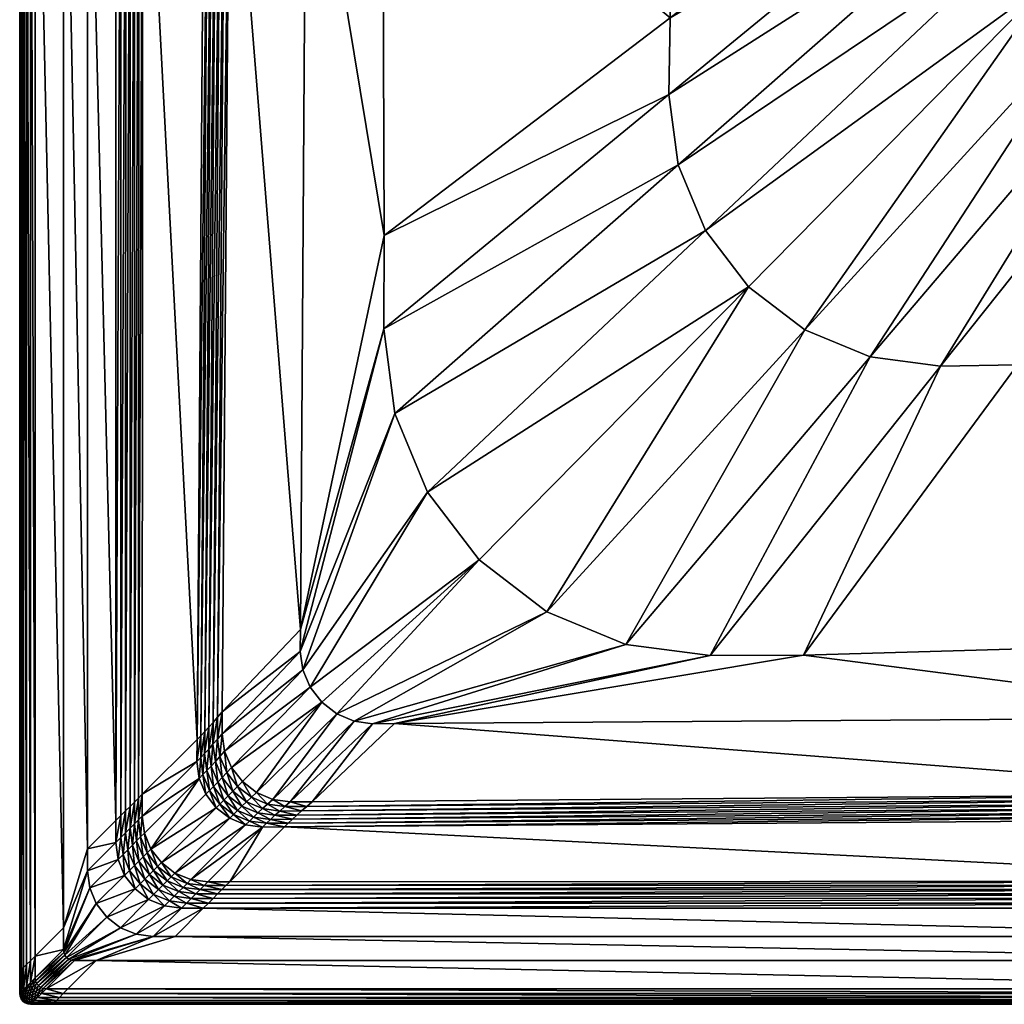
# Model space of a CAD drawing. Header units: centimetres. Extents: x -232.9 to -142.9, y -45 to 45.
# Tile 1 of 13: x -232.9 to -187.9, y -45 to 0. Entities that reach past the tile are written whole.
import ezdxf

# ---------------------------------------------------------------- set-up
doc = ezdxf.new("R2010")
doc.units = ezdxf.units.CM
doc.layers.get('0').update_dxf_attribs({"true_color": 0x8d073a})

msp = doc.modelspace()

# ---------------------------------------------------------------- meshes
at = {"color": 173, "true_color": 0x5858e1}
mesh = msp.add_polyface(dxfattribs=at)
corners = [(-227.327, 14.569, 16.325), (-224.503, 13.045, 13.114), (-224.385, 32.43, 13.013), (-223.339, 12.413, 12.437), (-219.853, 11.743, 12.424), (-219.758, 27.492, 12.352), (-223.214, 31.133, 12.351), (-232.948, 18.48, 16), (-232.948, 18.48, 14.93), (-232.948, -43.5, 14.93), (-230.948, 17.52, 17), (-229.848, 15.792, 17), (-229.848, 37.9, 17), (-228.556, -36.607, 17), (-228.556, 15.171, 17), (-232.241, 18.141, 17), (-230.948, 41.5, 17), (-227.506, 14.659, 16.531), (-227.319, 35.37, 16.337), (-223.425, 31.382, 12.369), (-223.55, 12.533, 12.456), (-227.695, 14.753, 16.7), (-227.501, 35.552, 16.54), (-227.895, 14.851, 16.831), (-227.692, 35.743, 16.706), (-228.105, 14.954, 16.925), (-227.893, 35.944, 16.834), (-228.325, 15.06, 16.981), (-228.104, 36.155, 16.926), (-228.325, 36.376, 16.982), (-223.629, 31.618, 12.424), (-223.754, 12.647, 12.513), (-223.828, 31.841, 12.516), (-223.952, 12.755, 12.607), (-224.02, 32.05, 12.645), (-224.142, 12.858, 12.739), (-224.206, 32.247, 12.811), (-224.326, 12.954, 12.908), (-232.929, -43.48, 16.306), (-232.929, 18.471, 16.306), (-232.87, -43.421, 16.556), (-232.87, 18.442, 16.556), (-232.772, -43.323, 16.75), (-232.772, 18.395, 16.75), (-232.634, -43.186, 16.889), (-232.634, 18.329, 16.889), (-232.457, -43.009, 16.972), (-232.457, 18.244, 16.972), (-232.241, -42.793, 17), (-227.35, -35.403, 16.29), (-224.839, -32.897, 13.361), (-223.694, -31.637, 12.639), (-220.119, -27.869, 12.606), (-229.848, -37.9, 17), (-228.556, 36.607, 17), (-230.948, -41.5, 17), (-227.522, -35.574, 16.507), (-223.906, -31.884, 12.661), (-227.706, -35.758, 16.684), (-227.901, -35.952, 16.822), (-228.107, -36.159, 16.921), (-228.326, -36.377, 16.98), (-224.109, -32.116, 12.722), (-224.304, -32.334, 12.823), (-224.491, -32.536, 12.963), (-224.669, -32.724, 13.142), (-232.457, 43.009, 16.972), (-232.241, 42.793, 17), (-232.948, 18.48, 0), (-232.948, -43.5, 0)]
mesh.append_faces([[corners[k] for k in face] for face in [(0, 1, 2), (3, 4, 5), (5, 6, 3), (7, 8, 9), (10, 11, 12), (13, 14, 11), (15, 10, 16), (17, 0, 18), (6, 19, 20), (20, 3, 6), (21, 17, 22), (23, 21, 24), (25, 23, 26), (27, 25, 28), (14, 27, 29), (19, 30, 31), (31, 20, 19), (30, 32, 33), (33, 31, 30), (32, 34, 35), (35, 33, 32), (34, 36, 37), (37, 35, 34), (36, 2, 1), (1, 37, 36), (38, 39, 7), (40, 41, 39), (42, 43, 41), (44, 45, 43), (46, 47, 45), (48, 15, 47), (0, 49, 50), (50, 1, 0), (3, 51, 52), (52, 4, 3), (53, 11, 10), (11, 14, 54), (55, 10, 15), (0, 17, 56), (57, 51, 3), (3, 20, 57), (17, 21, 58), (21, 23, 59), (23, 25, 60), (25, 27, 61), (27, 14, 13), (62, 57, 20), (20, 31, 62), (63, 62, 31), (31, 33, 63), (64, 63, 33), (33, 35, 64), (65, 64, 35), (35, 37, 65), (50, 65, 37), (37, 1, 50), (45, 47, 66), (47, 15, 67), (8, 68, 69)]], dxfattribs={"vtx2": -1, "color": 173})
mesh = msp.add_polyface(dxfattribs=at)
corners = [(-219.853, 11.743, 12.424), (-216.367, 11.072, 12.411), (-216.303, 23.85, 12.353), (-219.758, 27.492, 12.352), (-216.313, -14.134, 12.526), (-216.295, -9.87, 12.506), (-220.119, -27.869, 12.606), (-201.612, -9.632, 12.438), (-199.639, -12.202, 12.441), (-185.791, 1.85, 12.314), (-187.314, 3.836, 12.312), (-197.069, -14.175, 12.438), (-183.805, 0.327, 12.312), (-194.075, -15.415, 12.43), (-181.493, -0.631, 12.306), (-190.862, -15.838, 12.418), (-179.012, -0.958, 12.296), (-187.353, -15.777, 12.401), (-176.353, -0.849, 12.283), (-188.272, 6.148, 12.306), (-202.852, -6.638, 12.43), (-188.599, 8.629, 12.296), (-203.275, -3.425, 12.418), (-188.49, 11.288, 12.283), (-203.214, 0.084, 12.401), (-188.226, 21.302, 12.236), (-203.128, 15.885, 12.329), (-171.097, -15.175, 12.325), (-166.065, -0.275, 12.234), (-214.314, -21.596, 12.551), (-211.942, -24.686, 12.554), (-164.902, 23.047, 12.122), (-165.748, 24.149, 12.121), (-208.852, -27.058, 12.551), (-163.799, 22.201, 12.121), (-205.252, -28.549, 12.541), (-162.515, 21.669, 12.117), (-161.137, 21.487, 12.112), (-159.759, 21.669, 12.105), (-166.28, 25.433, 12.117), (-215.805, -17.996, 12.541), (-166.461, 26.811, 12.112), (-166.28, 28.189, 12.105), (-201.145, 28.228, 12.264), (-211.798, 28.342, 12.312)]
mesh.append_faces([[corners[k] for k in face] for face in [(26, 44, 2)]], dxfattribs={"vtx0": -1, "vtx1": -1, "vtx2": -1, "color": 173})
mesh.append_faces([[corners[k] for k in face] for face in [(1, 26, 2)]], dxfattribs={"vtx1": -1, "color": 173})
mesh.append_faces([[corners[k] for k in face] for face in [(0, 1, 2), (2, 3, 0), (4, 5, 6), (5, 1, 0), (0, 6, 5), (7, 8, 9), (9, 10, 7), (9, 8, 11), (11, 12, 9), (12, 11, 13), (13, 14, 12), (14, 13, 15), (15, 16, 14), (16, 15, 17), (17, 18, 16), (10, 19, 20), (20, 7, 10), (19, 21, 22), (22, 20, 19), (21, 23, 24), (24, 22, 21), (23, 25, 26), (26, 24, 23), (27, 28, 18), (18, 17, 27), (29, 30, 8), (8, 7, 29), (31, 32, 10), (10, 9, 31), (33, 11, 8), (12, 34, 31), (31, 9, 12), (35, 13, 11), (14, 36, 34), (34, 12, 14), (16, 37, 36), (36, 14, 16), (18, 38, 37), (37, 16, 18), (32, 39, 19), (19, 10, 32), (40, 29, 7), (7, 20, 40), (39, 41, 21), (21, 19, 39), (4, 40, 20), (20, 22, 4), (41, 42, 23), (23, 21, 41), (5, 4, 22), (22, 24, 5), (25, 23, 42), (1, 5, 24), (24, 26, 1), (38, 18, 28), (43, 26, 25)]], dxfattribs={"vtx2": -1, "color": 173})
mesh = msp.add_polyface(dxfattribs=at)
corners = [(-223.701, -32.637, 12.644), (-223.582, -33.429, 12.647), (-220.006, -29.717, 12.614), (-220.125, -28.869, 12.61), (-223.262, -34.171, 12.649), (-219.671, -30.511, 12.616), (-222.763, -34.814, 12.65), (-219.143, -31.195, 12.617), (-222.12, -35.313, 12.649), (-218.459, -31.722, 12.616), (-221.377, -35.634, 12.647), (-224.846, -33.897, 13.366), (-224.839, -32.897, 13.361), (-227.35, -35.403, 16.29), (-223.694, -31.637, 12.639), (-220.119, -27.869, 12.606), (-232.948, -43.5, 14.93), (-232.948, -43.5, 16), (-232.948, 18.48, 16), (-229.848, 15.792, 17), (-229.848, -37.9, 17), (-228.556, -36.607, 17), (-223.799, -33.671, 12.669), (-223.913, -32.884, 12.666), (-223.485, -34.408, 12.671), (-223.906, -31.884, 12.661), (-224.006, -33.899, 12.73), (-224.116, -33.116, 12.727), (-224.205, -34.114, 12.831), (-224.311, -33.334, 12.828), (-224.394, -34.314, 12.971), (-224.498, -33.536, 12.968), (-224.573, -34.501, 13.15), (-224.676, -33.724, 13.147), (-224.744, -34.674, 13.369), (-223.697, -34.631, 12.732), (-223.9, -34.842, 12.833), (-224.092, -35.04, 12.973), (-224.109, -32.116, 12.722), (-224.304, -32.334, 12.823), (-224.491, -32.536, 12.963), (-224.669, -32.724, 13.142), (-232.929, -43.48, 16.306), (-232.929, 18.471, 16.306), (-232.87, -43.421, 16.556), (-232.87, 18.442, 16.556), (-232.772, -43.323, 16.75), (-232.772, 18.395, 16.75), (-232.634, -43.186, 16.889), (-232.634, 18.329, 16.889), (-232.457, -43.009, 16.972), (-232.457, 18.244, 16.972), (-232.241, -42.793, 17), (-230.948, 17.52, 17), (-230.948, -41.5, 17), (-232.241, 18.141, 17), (-227.522, -35.574, 16.507), (-227.327, 14.569, 16.325), (-227.706, -35.758, 16.684), (-227.506, 14.659, 16.531), (-227.901, -35.952, 16.822), (-227.695, 14.753, 16.7), (-228.107, -36.159, 16.921), (-227.895, 14.851, 16.831), (-228.326, -36.377, 16.98), (-228.105, 14.954, 16.925), (-228.325, 15.06, 16.981), (-232.948, -43.5, 0), (-232.948, 18.48, 14.93)]
mesh.append_faces([[corners[k] for k in face] for face in [(0, 1, 2), (2, 3, 0), (1, 4, 5), (5, 2, 1), (4, 6, 7), (7, 5, 4), (7, 6, 8), (9, 8, 10), (11, 12, 13), (14, 0, 3), (3, 15, 14), (16, 17, 18), (19, 20, 21), (22, 1, 0), (0, 23, 22), (24, 4, 1), (1, 22, 24), (23, 0, 14), (14, 25, 23), (26, 22, 23), (23, 27, 26), (28, 26, 27), (27, 29, 28), (30, 28, 29), (29, 31, 30), (32, 30, 31), (31, 33, 32), (34, 32, 33), (33, 11, 34), (35, 24, 22), (22, 26, 35), (36, 35, 26), (26, 28, 36), (28, 30, 37), (27, 23, 25), (25, 38, 27), (29, 27, 38), (38, 39, 29), (31, 29, 39), (39, 40, 31), (33, 31, 40), (40, 41, 33), (11, 33, 41), (41, 12, 11), (18, 17, 42), (43, 42, 44), (45, 44, 46), (47, 46, 48), (49, 48, 50), (51, 50, 52), (53, 54, 20), (55, 52, 54), (56, 13, 57), (58, 56, 59), (60, 58, 61), (62, 60, 63), (64, 62, 65), (21, 64, 66), (67, 16, 68)]], dxfattribs={"vtx2": -1, "color": 173})
mesh = msp.add_polyface(dxfattribs=at)
corners = [(-219.586, -35.746, 12.639), (-215.817, -32.171, 12.606), (-216.817, -32.177, 12.61), (-220.586, -35.753, 12.644), (-222.12, -35.313, 12.649), (-218.459, -31.722, 12.616), (-219.143, -31.195, 12.617), (-221.377, -35.634, 12.647), (-217.666, -32.057, 12.614), (-174.48, -35.381, 12.432), (-229.448, -43, 17), (-230.741, -44.293, 17), (-168.296, -44.293, 17), (-219.832, -35.957, 12.661), (-172.164, -39.378, 16.326), (-223.351, -39.402, 16.29), (-223.523, -39.574, 16.507), (-174.35, -35.592, 12.451), (-172.067, -39.557, 16.532), (-223.706, -39.757, 16.684), (-171.966, -39.747, 16.7), (-223.901, -39.952, 16.822), (-171.859, -39.946, 16.831), (-224.107, -40.159, 16.921), (-171.749, -40.156, 16.925), (-224.326, -40.377, 16.98), (-171.633, -40.377, 16.981), (-224.556, -40.607, 17), (-220.065, -36.16, 12.722), (-174.227, -35.796, 12.508), (-220.282, -36.355, 12.823), (-174.109, -35.994, 12.602), (-220.485, -36.542, 12.963), (-173.999, -36.184, 12.733), (-220.673, -36.721, 13.142), (-173.895, -36.368, 12.902), (-220.846, -36.891, 13.361), (-167.928, -45, 14.93), (-231.448, -45, 14.93), (-231.448, -45, 0), (-231.448, -45, 16), (-225.848, -41.9, 17), (-168.968, -43, 17), (-170.84, -41.9, 17), (-231.429, -44.98, 16.306), (-167.928, -45, 16), (-231.37, -44.921, 16.556), (-167.939, -44.98, 16.306), (-231.272, -44.823, 16.75), (-167.969, -44.921, 16.556), (-231.134, -44.686, 16.889), (-168.02, -44.823, 16.75), (-230.957, -44.509, 16.972), (-168.092, -44.686, 16.889), (-168.184, -44.509, 16.972), (-197.126, -29.039, 12.506), (-201.39, -29.057, 12.526), (-215.805, -17.996, 12.541), (-216.313, -14.134, 12.526), (-220.125, -28.869, 12.61), (-220.006, -29.717, 12.614), (-214.314, -21.596, 12.551), (-219.671, -30.511, 12.616), (-211.942, -24.686, 12.554), (-208.852, -27.058, 12.551), (-205.252, -28.549, 12.541), (-175.024, -31.896, 12.419), (-220.119, -27.869, 12.606), (-199.639, -12.202, 12.441), (-197.069, -14.175, 12.438), (-194.075, -15.415, 12.43), (-190.862, -15.838, 12.418), (-187.353, -15.777, 12.401)]
mesh.append_faces([[corners[k] for k in face] for face in [(0, 1, 2), (2, 3, 0), (4, 5, 6), (7, 8, 5), (3, 2, 8), (8, 7, 3), (1, 0, 9), (10, 11, 12), (13, 0, 3), (14, 15, 16), (13, 17, 9), (9, 0, 13), (18, 16, 19), (20, 19, 21), (22, 21, 23), (24, 23, 25), (26, 25, 27), (28, 29, 17), (17, 13, 28), (30, 31, 29), (29, 28, 30), (32, 33, 31), (31, 30, 32), (33, 32, 34), (35, 34, 36), (37, 38, 39), (36, 15, 14), (40, 38, 37), (41, 10, 42), (27, 41, 43), (44, 40, 45), (46, 44, 47), (48, 46, 49), (50, 48, 51), (52, 50, 53), (11, 52, 54), (1, 55, 56), (56, 2, 1), (57, 58, 59), (59, 60, 57), (61, 57, 60), (60, 62, 61), (63, 61, 62), (62, 6, 63), (5, 64, 63), (63, 6, 5), (8, 65, 64), (64, 5, 8), (2, 56, 65), (65, 8, 2), (55, 1, 66), (67, 59, 58), (68, 63, 64), (69, 64, 65), (70, 65, 56), (56, 71, 70), (71, 56, 55), (55, 72, 71)]], dxfattribs={"vtx2": -1, "color": 173})
mesh = msp.add_polyface(dxfattribs=at)
corners = [(-174.48, -35.381, 12.432), (-175.024, -31.896, 12.419), (-215.817, -32.171, 12.606), (-155.518, -36.437, 13.013), (-173.797, -36.546, 13.108), (-172.164, -39.378, 16.326), (-150.048, -41.9, 17), (-170.84, -41.9, 17), (-168.968, -43, 17), (-151.341, -40.607, 17), (-171.513, -40.607, 17), (-168.296, -44.293, 17), (-229.448, -43, 17), (-223.523, -39.574, 16.507), (-172.067, -39.557, 16.532), (-223.706, -39.757, 16.684), (-171.966, -39.747, 16.7), (-223.901, -39.952, 16.822), (-171.859, -39.946, 16.831), (-224.107, -40.159, 16.921), (-171.749, -40.156, 16.925), (-224.326, -40.377, 16.98), (-171.633, -40.377, 16.981), (-224.556, -40.607, 17), (-220.673, -36.721, 13.142), (-173.895, -36.368, 12.902), (-173.999, -36.184, 12.733), (-220.846, -36.891, 13.361), (-231.448, -45, 0), (-167.928, -45, 0), (-167.928, -45, 14.93), (-156.815, -35.266, 12.351), (-160.457, -31.81, 12.352), (-167.928, -45, 16), (-231.448, -45, 16), (-225.848, -41.9, 17), (-146.448, -43, 17), (-152.579, -39.371, 16.337), (-174.35, -35.592, 12.451), (-156.566, -35.476, 12.369), (-152.397, -39.552, 16.54), (-152.205, -39.743, 16.706), (-152.004, -39.945, 16.834), (-151.793, -40.155, 16.926), (-151.572, -40.376, 16.982), (-174.227, -35.796, 12.508), (-156.33, -35.681, 12.424), (-174.109, -35.994, 12.602), (-156.108, -35.879, 12.516), (-155.898, -36.071, 12.645), (-155.702, -36.257, 12.811), (-167.939, -44.98, 16.306), (-231.429, -44.98, 16.306), (-167.969, -44.921, 16.556), (-231.37, -44.921, 16.556), (-168.02, -44.823, 16.75), (-231.272, -44.823, 16.75), (-168.092, -44.686, 16.889), (-231.134, -44.686, 16.889), (-168.184, -44.509, 16.972), (-230.957, -44.509, 16.972), (-230.741, -44.293, 17), (-162.193, -28.231, 12.343), (-163.098, -28.35, 12.348), (-159.457, -31.804, 12.347), (-175.567, -28.412, 12.405), (-197.126, -29.039, 12.506), (-164.098, -28.354, 12.353), (-187.353, -15.777, 12.401), (-171.097, -15.175, 12.325), (-161.348, -27.881, 12.338), (-160.624, -27.325, 12.332), (-159.607, -23.85, 12.312)]
mesh.append_faces([[corners[k] for k in face] for face in [(72, 69, 67), (71, 72, 67), (62, 71, 67)]], dxfattribs={"vtx0": -1, "vtx1": -1, "vtx2": -1, "color": 173})
mesh.append_faces([[corners[k] for k in face] for face in [(63, 62, 67)]], dxfattribs={"vtx1": -1, "color": 173})
mesh.append_faces([[corners[k] for k in face] for face in [(0, 1, 2), (3, 4, 5), (6, 7, 8), (9, 10, 7), (11, 8, 12), (13, 14, 5), (15, 16, 14), (17, 18, 16), (19, 20, 18), (21, 22, 20), (23, 10, 22), (24, 25, 26), (27, 4, 25), (28, 29, 30), (0, 31, 32), (32, 1, 0), (5, 4, 27), (30, 33, 34), (8, 7, 35), (7, 10, 23), (36, 8, 11), (37, 5, 14), (38, 39, 31), (31, 0, 38), (40, 14, 16), (41, 16, 18), (42, 18, 20), (43, 20, 22), (44, 22, 10), (45, 46, 39), (39, 38, 45), (47, 48, 46), (46, 45, 47), (26, 49, 48), (48, 47, 26), (25, 50, 49), (49, 26, 25), (4, 3, 50), (50, 25, 4), (33, 51, 52), (51, 53, 54), (53, 55, 56), (55, 57, 58), (57, 59, 60), (59, 11, 61), (62, 63, 64), (1, 65, 66), (63, 67, 32), (32, 64, 63), (67, 65, 1), (1, 32, 67), (68, 66, 65), (65, 69, 68), (62, 70, 71), (69, 65, 67)]], dxfattribs={"vtx2": -1, "color": 173})
mesh = msp.add_polyface(dxfattribs=at)
corners = [(-224.744, -34.674, 13.369), (-224.846, -33.897, 13.366), (-227.351, -36.403, 16.289), (-227.249, -37.179, 16.289), (-226.949, -37.903, 16.289), (-224.444, -35.397, 13.371), (-223.967, -36.019, 13.371), (-226.472, -38.524, 16.289), (-223.346, -36.496, 13.371), (-225.851, -39.001, 16.289), (-225.127, -39.3, 16.289), (-222.622, -36.795, 13.369), (-227.35, -35.403, 16.29), (-228.453, -38.384, 17), (-228.556, -37.607, 17), (-229.848, -38.9, 17), (-228.556, -36.607, 17), (-229.848, -37.9, 17), (-227.42, -37.351, 16.506), (-227.523, -36.574, 16.506), (-226.644, -38.695, 16.506), (-227.121, -38.074, 16.506), (-227.522, -35.574, 16.507), (-227.604, -37.534, 16.684), (-227.706, -36.757, 16.684), (-227.799, -37.729, 16.822), (-227.901, -36.952, 16.822), (-228.005, -37.935, 16.921), (-228.107, -37.159, 16.921), (-228.223, -38.154, 16.98), (-228.326, -37.377, 16.98), (-227.304, -38.257, 16.684), (-226.827, -38.879, 16.684), (-227.499, -38.452, 16.822), (-227.706, -38.659, 16.921), (-227.924, -38.877, 16.98), (-224.092, -35.04, 12.973), (-224.273, -35.225, 13.152), (-223.796, -35.847, 13.153), (-223.9, -34.842, 12.833), (-224.205, -34.114, 12.831), (-224.394, -34.314, 12.971), (-224.573, -34.501, 13.15), (-227.706, -35.758, 16.684), (-227.901, -35.952, 16.822), (-228.107, -36.159, 16.921), (-228.326, -36.377, 16.98)]
mesh.append_faces([[corners[k] for k in face] for face in [(0, 1, 2), (2, 3, 0), (0, 3, 4), (4, 5, 0), (6, 5, 4), (4, 7, 6), (8, 6, 7), (7, 9, 8), (9, 10, 11), (12, 2, 1), (13, 14, 15), (14, 16, 17), (17, 15, 14), (18, 3, 2), (2, 19, 18), (20, 7, 4), (4, 21, 20), (21, 4, 3), (3, 18, 21), (19, 2, 12), (12, 22, 19), (23, 18, 19), (19, 24, 23), (25, 23, 24), (24, 26, 25), (27, 25, 26), (26, 28, 27), (29, 27, 28), (28, 30, 29), (13, 29, 30), (30, 14, 13), (21, 31, 32), (31, 21, 18), (18, 23, 31), (33, 31, 23), (23, 25, 33), (34, 33, 25), (25, 27, 34), (35, 34, 27), (27, 29, 35), (36, 37, 38), (6, 38, 37), (37, 5, 6), (36, 39, 40), (37, 36, 41), (41, 42, 37), (5, 37, 42), (42, 0, 5), (24, 19, 22), (22, 43, 24), (26, 24, 43), (43, 44, 26), (28, 26, 44), (44, 45, 28), (30, 28, 45), (45, 46, 30), (14, 30, 46), (46, 16, 14)]], dxfattribs={"vtx2": -1, "color": 173})
mesh = msp.add_polyface(dxfattribs=at)
corners = [(-222.622, -36.795, 13.369), (-223.346, -36.496, 13.371), (-225.851, -39.001, 16.289), (-221.846, -36.897, 13.366), (-225.127, -39.3, 16.289), (-223.351, -39.402, 16.29), (-220.846, -36.891, 13.361), (-220.833, -35.965, 12.666), (-220.586, -35.753, 12.644), (-221.377, -35.634, 12.647), (-221.62, -35.85, 12.669), (-222.12, -35.313, 12.649), (-222.356, -35.536, 12.671), (-222.763, -34.814, 12.65), (-222.993, -35.044, 12.671), (-223.262, -34.171, 12.649), (-223.485, -34.408, 12.671), (-219.832, -35.957, 12.661), (-221.065, -36.168, 12.727), (-221.848, -36.058, 12.73), (-221.282, -36.363, 12.828), (-222.062, -36.256, 12.831), (-221.485, -36.549, 12.968), (-222.263, -36.445, 12.971), (-221.673, -36.727, 13.147), (-222.45, -36.625, 13.15), (-222.58, -35.749, 12.732), (-222.791, -35.951, 12.833), (-222.989, -36.143, 12.973), (-223.174, -36.325, 13.152), (-223.211, -35.262, 12.733), (-223.417, -35.469, 12.833), (-223.612, -35.664, 12.973), (-223.796, -35.847, 13.153), (-223.967, -36.019, 13.371), (-223.697, -34.631, 12.732), (-223.9, -34.842, 12.833), (-224.092, -35.04, 12.973), (-220.065, -36.16, 12.722), (-220.282, -36.355, 12.823), (-220.485, -36.542, 12.963), (-220.673, -36.721, 13.142)]
mesh.append_faces([[corners[k] for k in face] for face in [(0, 1, 2), (3, 0, 4), (5, 6, 3), (7, 8, 9), (9, 10, 7), (10, 9, 11), (11, 12, 10), (12, 11, 13), (13, 14, 12), (14, 13, 15), (15, 16, 14), (8, 7, 17), (18, 7, 10), (10, 19, 18), (20, 18, 19), (19, 21, 20), (22, 20, 21), (21, 23, 22), (24, 22, 23), (23, 25, 24), (3, 24, 25), (25, 0, 3), (19, 10, 12), (12, 26, 19), (21, 19, 26), (26, 27, 21), (23, 21, 27), (27, 28, 23), (25, 23, 28), (28, 29, 25), (0, 25, 29), (29, 1, 0), (26, 12, 14), (14, 30, 26), (27, 26, 30), (30, 31, 27), (28, 27, 31), (31, 32, 28), (29, 28, 32), (32, 33, 29), (1, 29, 33), (33, 34, 1), (30, 14, 16), (16, 35, 30), (31, 30, 35), (35, 36, 31), (32, 31, 36), (36, 37, 32), (33, 32, 37), (38, 17, 7), (7, 18, 38), (39, 38, 18), (18, 20, 39), (40, 39, 20), (20, 22, 40), (41, 40, 22), (22, 24, 41), (6, 41, 24), (24, 3, 6)]], dxfattribs={"vtx2": -1, "color": 173})
mesh = msp.add_polyface(dxfattribs=at)
corners = [(-225.127, -39.3, 16.289), (-224.351, -39.403, 16.289), (-221.846, -36.897, 13.366), (-223.351, -39.402, 16.29), (-229.448, -43, 17), (-225.848, -41.9, 17), (-226.848, -41.9, 17), (-224.556, -40.607, 17), (-225.556, -40.607, 17), (-226.332, -40.505, 17), (-227.625, -41.798, 17), (-227.056, -40.205, 17), (-228.348, -41.498, 17), (-224.523, -39.574, 16.506), (-225.299, -39.472, 16.506), (-225.851, -39.001, 16.289), (-226.023, -39.172, 16.506), (-226.472, -38.524, 16.289), (-226.644, -38.695, 16.506), (-223.523, -39.574, 16.507), (-224.706, -39.757, 16.684), (-225.482, -39.655, 16.684), (-224.901, -39.952, 16.822), (-225.677, -39.85, 16.822), (-225.107, -40.159, 16.921), (-225.884, -40.057, 16.921), (-225.326, -40.377, 16.98), (-226.102, -40.275, 16.98), (-226.206, -39.356, 16.684), (-226.401, -39.55, 16.822), (-226.607, -39.757, 16.921), (-226.826, -39.975, 16.98), (-226.827, -38.879, 16.684), (-227.022, -39.074, 16.822), (-227.229, -39.28, 16.921), (-227.447, -39.499, 16.98), (-227.121, -38.074, 16.506), (-227.304, -38.257, 16.684), (-227.499, -38.452, 16.822), (-223.706, -39.757, 16.684), (-223.901, -39.952, 16.822), (-224.107, -40.159, 16.921), (-224.326, -40.377, 16.98)]
mesh.append_faces([[corners[k] for k in face] for face in [(0, 1, 2), (2, 1, 3), (4, 5, 6), (7, 8, 6), (6, 5, 7), (8, 9, 10), (10, 6, 8), (9, 11, 12), (13, 1, 0), (0, 14, 13), (14, 0, 15), (15, 16, 14), (16, 15, 17), (17, 18, 16), (19, 3, 1), (1, 13, 19), (20, 13, 14), (14, 21, 20), (22, 20, 21), (21, 23, 22), (24, 22, 23), (23, 25, 24), (26, 24, 25), (25, 27, 26), (8, 26, 27), (27, 9, 8), (21, 14, 16), (16, 28, 21), (23, 21, 28), (28, 29, 23), (25, 23, 29), (29, 30, 25), (27, 25, 30), (30, 31, 27), (9, 27, 31), (31, 11, 9), (28, 16, 18), (18, 32, 28), (29, 28, 32), (32, 33, 29), (30, 29, 33), (33, 34, 30), (31, 30, 34), (34, 35, 31), (11, 31, 35), (32, 18, 36), (33, 32, 37), (37, 38, 33), (34, 33, 38), (39, 19, 13), (13, 20, 39), (40, 39, 20), (20, 22, 40), (41, 40, 22), (22, 24, 41), (42, 41, 24), (24, 26, 42), (7, 42, 26), (26, 8, 7)]], dxfattribs={"vtx2": -1, "color": 173})
mesh = msp.add_polyface(dxfattribs=at)
corners = [(-231.448, -45, 14.93), (-231.448, -45, 16), (-232.448, -45, 16), (-229.746, -39.676, 17), (-229.848, -38.9, 17), (-230.948, -42.5, 17), (-230.931, -42.629, 17), (-229.447, -40.4, 17), (-230.881, -42.75, 17), (-228.97, -41.021, 17), (-230.802, -42.854, 17), (-228.348, -41.498, 17), (-230.698, -42.933, 17), (-227.625, -41.798, 17), (-230.578, -42.983, 17), (-226.848, -41.9, 17), (-230.448, -43, 17), (-229.448, -43, 17), (-230.948, -41.5, 17), (-229.848, -37.9, 17), (-227.677, -39.728, 17), (-228.154, -39.107, 17), (-228.453, -38.384, 17), (-226.332, -40.505, 17), (-227.056, -40.205, 17), (-232.174, -44.043, 17), (-232.095, -44.146, 17), (-231.991, -44.226, 17), (-231.871, -44.276, 17), (-231.741, -44.293, 17), (-230.741, -44.293, 17), (-232.241, -42.793, 17), (-232.241, -43.793, 17), (-232.224, -43.922, 17), (-227.447, -39.499, 16.98), (-227.499, -38.452, 16.822), (-227.706, -38.659, 16.921), (-227.229, -39.28, 16.921), (-227.924, -38.877, 16.98), (-228.223, -38.154, 16.98), (-231.429, -44.98, 16.306), (-232.429, -44.98, 16.306), (-231.37, -44.921, 16.556), (-232.37, -44.921, 16.556), (-231.272, -44.823, 16.75), (-232.272, -44.823, 16.75), (-231.134, -44.686, 16.889), (-232.134, -44.686, 16.889), (-231.957, -44.509, 16.972), (-230.957, -44.509, 16.972), (-232.448, -45, 0), (-231.448, -45, 0)]
mesh.append_faces([[corners[k] for k in face] for face in [(0, 1, 2), (3, 4, 5), (5, 6, 3), (7, 3, 6), (6, 8, 7), (9, 7, 8), (8, 10, 9), (11, 9, 10), (10, 12, 11), (13, 11, 12), (12, 14, 13), (15, 13, 14), (14, 16, 15), (15, 16, 17), (18, 5, 4), (4, 19, 18), (20, 21, 7), (7, 9, 20), (21, 22, 3), (3, 7, 21), (4, 3, 22), (11, 13, 23), (24, 20, 9), (9, 11, 24), (25, 26, 10), (10, 8, 25), (26, 27, 12), (12, 10, 26), (27, 28, 14), (14, 12, 27), (28, 29, 16), (16, 14, 28), (29, 30, 17), (17, 16, 29), (31, 32, 5), (5, 18, 31), (32, 33, 6), (6, 5, 32), (33, 25, 8), (8, 6, 33), (34, 20, 24), (35, 36, 37), (34, 37, 36), (36, 38, 34), (20, 34, 38), (38, 21, 20), (21, 38, 39), (39, 22, 21), (1, 40, 41), (40, 42, 43), (42, 44, 45), (44, 46, 47), (48, 47, 46), (46, 49, 48), (29, 48, 49), (49, 30, 29), (48, 29, 28), (50, 51, 0)]], dxfattribs={"vtx2": -1, "color": 173})
mesh = msp.add_polyface(dxfattribs=at)
corners = [(-232.948, -44.5, 16), (-232.948, -44.5, 14.93), (-232.931, -44.629, 14.93), (-232.931, -44.629, 16), (-232.948, -43.5, 16), (-232.948, -43.5, 14.93), (-232.929, -44.48, 16.306), (-232.912, -44.61, 16.306), (-232.929, -43.48, 16.306), (-232.87, -44.421, 16.556), (-232.853, -44.551, 16.556), (-232.772, -44.323, 16.75), (-232.755, -44.453, 16.75), (-232.634, -44.186, 16.889), (-232.617, -44.315, 16.889), (-232.457, -44.009, 16.972), (-232.44, -44.138, 16.972), (-232.241, -43.793, 17), (-232.224, -43.922, 17), (-232.087, -44.492, 16.972), (-232.264, -44.669, 16.889), (-232.134, -44.686, 16.889), (-231.957, -44.509, 16.972), (-231.871, -44.276, 17), (-232.207, -44.442, 16.972), (-232.384, -44.619, 16.889), (-231.991, -44.226, 17), (-232.522, -44.756, 16.75), (-232.488, -44.539, 16.889), (-232.311, -44.363, 16.972), (-232.095, -44.146, 17), (-232.567, -44.436, 16.889), (-232.705, -44.573, 16.75), (-232.625, -44.677, 16.75), (-232.39, -44.259, 16.972), (-232.174, -44.043, 17), (-232.862, -44.73, 16.306), (-232.803, -44.671, 16.556), (-232.87, -43.421, 16.556), (-232.772, -43.323, 16.75), (-232.634, -43.186, 16.889), (-232.457, -43.009, 16.972), (-232.241, -42.793, 17), (-232.948, -44.5, 0), (-232.931, -44.629, 0), (-232.948, -43.5, 0)]
mesh.append_faces([[corners[k] for k in face] for face in [(0, 1, 2), (2, 3, 0), (4, 5, 1), (1, 0, 4), (6, 0, 3), (3, 7, 6), (8, 4, 0), (0, 6, 8), (9, 6, 7), (7, 10, 9), (11, 9, 10), (10, 12, 11), (13, 11, 12), (12, 14, 13), (15, 13, 14), (14, 16, 15), (17, 15, 16), (16, 18, 17), (19, 20, 21), (21, 22, 19), (23, 19, 22), (24, 25, 20), (20, 19, 24), (26, 24, 19), (19, 23, 26), (27, 25, 28), (29, 28, 25), (25, 24, 29), (30, 29, 24), (24, 26, 30), (31, 32, 33), (33, 28, 31), (34, 31, 28), (28, 29, 34), (35, 34, 29), (29, 30, 35), (10, 7, 36), (12, 10, 37), (37, 32, 12), (14, 12, 32), (32, 31, 14), (16, 14, 31), (31, 34, 16), (18, 16, 34), (34, 35, 18), (38, 8, 6), (6, 9, 38), (39, 38, 9), (9, 11, 39), (40, 39, 11), (11, 13, 40), (41, 40, 13), (13, 15, 41), (42, 41, 15), (15, 17, 42), (43, 44, 2), (2, 1, 43), (45, 43, 1), (1, 5, 45)]], dxfattribs={"vtx2": -1, "color": 173})
mesh = msp.add_polyface(dxfattribs=at)
corners = [(-232.448, -45, 16), (-232.448, -45, 14.93), (-231.448, -45, 14.93), (-232.578, -44.983, 16), (-232.578, -44.983, 14.93), (-232.698, -44.933, 16), (-232.698, -44.933, 14.93), (-232.802, -44.854, 16), (-232.802, -44.854, 14.93), (-232.881, -44.75, 16), (-232.881, -44.75, 14.93), (-232.931, -44.629, 16), (-232.931, -44.629, 14.93), (-232.429, -44.98, 16.306), (-231.448, -45, 16), (-232.558, -44.963, 16.306), (-232.679, -44.913, 16.306), (-232.782, -44.834, 16.306), (-232.862, -44.73, 16.306), (-232.912, -44.61, 16.306), (-232.37, -44.921, 16.556), (-231.429, -44.98, 16.306), (-232.272, -44.823, 16.75), (-231.37, -44.921, 16.556), (-232.134, -44.686, 16.889), (-231.272, -44.823, 16.75), (-232.499, -44.904, 16.556), (-232.401, -44.806, 16.75), (-232.264, -44.669, 16.889), (-232.62, -44.854, 16.556), (-232.522, -44.756, 16.75), (-232.384, -44.619, 16.889), (-232.723, -44.775, 16.556), (-232.625, -44.677, 16.75), (-232.488, -44.539, 16.889), (-232.803, -44.671, 16.556), (-232.705, -44.573, 16.75), (-232.853, -44.551, 16.556), (-232.448, -45, 0), (-232.578, -44.983, 0), (-232.698, -44.933, 0), (-232.802, -44.854, 0), (-232.881, -44.75, 0), (-232.931, -44.629, 0)]
mesh.append_faces([[corners[k] for k in face] for face in [(0, 1, 2), (3, 4, 1), (1, 0, 3), (5, 6, 4), (4, 3, 5), (7, 8, 6), (6, 5, 7), (9, 10, 8), (8, 7, 9), (11, 12, 10), (10, 9, 11), (13, 0, 14), (15, 3, 0), (0, 13, 15), (16, 5, 3), (3, 15, 16), (17, 7, 5), (5, 16, 17), (18, 9, 7), (7, 17, 18), (19, 11, 9), (9, 18, 19), (20, 13, 21), (22, 20, 23), (24, 22, 25), (26, 15, 13), (13, 20, 26), (27, 26, 20), (20, 22, 27), (28, 27, 22), (22, 24, 28), (29, 16, 15), (15, 26, 29), (30, 29, 26), (26, 27, 30), (31, 30, 27), (27, 28, 31), (32, 17, 16), (16, 29, 32), (33, 32, 29), (29, 30, 33), (34, 33, 30), (35, 18, 17), (17, 32, 35), (36, 35, 32), (32, 33, 36), (18, 35, 37), (2, 1, 38), (39, 38, 1), (1, 4, 39), (40, 39, 4), (4, 6, 40), (41, 40, 6), (6, 8, 41), (42, 41, 8), (8, 10, 42), (43, 42, 10), (10, 12, 43)]], dxfattribs={"vtx2": -1, "color": 173})

doc.saveas('drawing.dxf')
